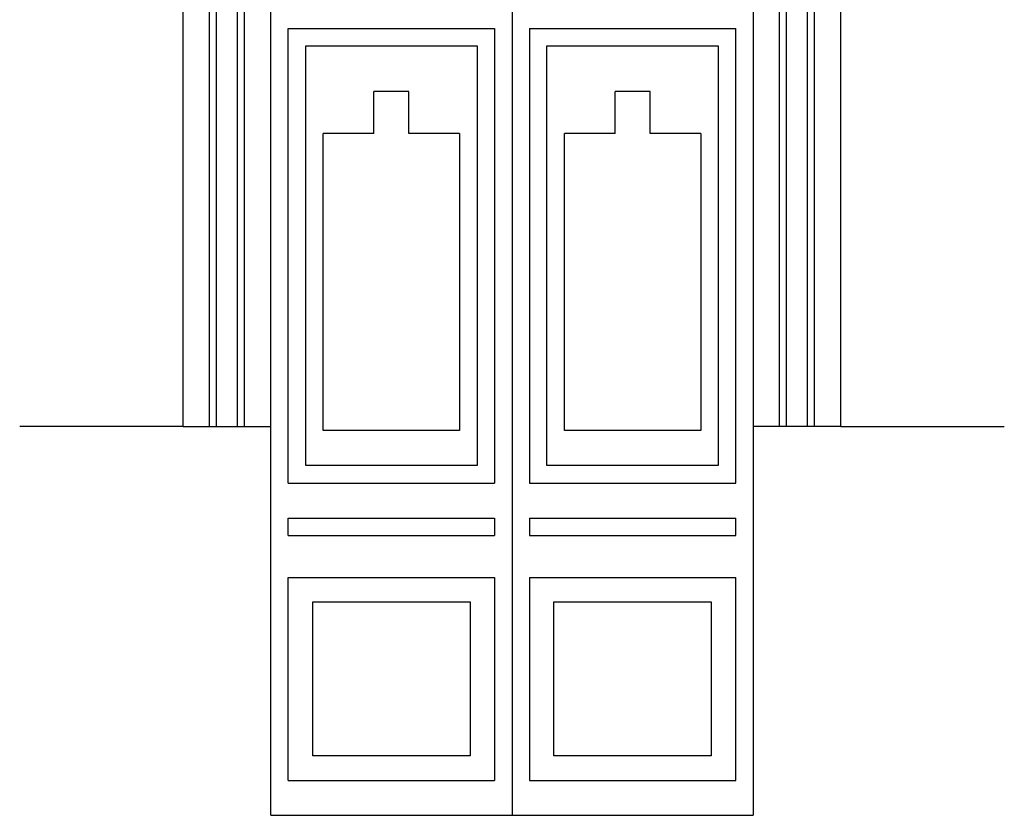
# Model space of a CAD drawing. Header units: millimetres. Extents: x 200.11 to 202.92, y 101.98 to 106.59.
# Tile 1 of 6: x 200.11 to 202.92, y 101.98 to 104.25. Entities that reach past the tile are written whole.
import ezdxf

# ---------------------------------------------------------------- set-up
doc = ezdxf.new("R2010")
doc.units = ezdxf.units.MM

msp = doc.modelspace()

# ---------------------------------------------------------------- linework, layer by layer
at = {"ltscale": 0.01}
for p, q in [((200.5761, 103.0876), (200.5761, 106.0846)), ((202.4561, 103.0876), (202.4561, 106.0846)), ((200.8261, 101.9754), (200.8261, 105.9269)), ((202.2061, 105.9269), (202.2061, 101.9754)), ((201.5161, 104.9754), (201.5161, 101.9754)), ((200.8761, 104.2254), (201.4661, 104.2254)), ((200.8761, 102.9254), (200.8761, 104.2254)), ((201.4661, 104.2254), (201.4661, 102.9254)), ((201.5661, 104.2254), (202.1561, 104.2254)), ((201.5661, 104.2254), (201.5661, 102.9254)), ((202.1561, 102.9254), (202.1561, 104.2254)), ((200.9261, 104.1754), (201.4161, 104.1754)), ((200.9261, 102.9754), (200.9261, 104.1754)), ((201.4161, 104.1754), (201.4161, 102.9754)), ((201.6161, 104.1754), (202.1061, 104.1754)), ((201.6161, 102.9754), (201.6161, 104.1754)), ((202.1061, 104.1754), (202.1061, 102.9754)), ((201.2211, 104.0454), (201.1211, 104.0454)), ((201.1211, 103.9254), (201.1211, 104.0454)), ((201.2211, 103.9254), (201.2211, 104.0454)), ((201.9111, 104.0454), (201.8111, 104.0454)), ((201.8111, 103.9254), (201.8111, 104.0454)), ((201.9111, 103.9254), (201.9111, 104.0454)), ((200.9761, 103.0754), (200.9761, 103.9254)), ((201.1211, 103.9254), (200.9761, 103.9254)), ((201.3661, 103.9254), (201.2211, 103.9254)), ((201.3661, 103.9254), (201.3661, 103.0754)), ((201.6661, 103.0754), (201.6661, 103.9254)), ((201.8111, 103.9254), (201.6661, 103.9254)), ((202.0561, 103.9254), (201.9111, 103.9254)), ((202.0561, 103.9254), (202.0561, 103.0754)), ((200.5761, 103.0876), (200.8261, 103.0876)), ((202.4561, 103.0876), (202.2061, 103.0876)), ((201.3661, 103.0754), (200.9761, 103.0754)), ((202.0561, 103.0754), (201.6661, 103.0754)), ((201.4161, 102.9754), (200.9261, 102.9754)), ((202.1061, 102.9754), (201.6161, 102.9754)), ((200.8761, 102.9254), (201.4661, 102.9254)), ((201.5661, 102.9254), (202.1561, 102.9254)), ((200.8761, 102.8254), (201.4661, 102.8254)), ((200.8761, 102.7754), (200.8761, 102.8254)), ((201.4661, 102.8254), (201.4661, 102.7754)), ((201.5661, 102.8254), (202.1561, 102.8254)), ((201.5661, 102.8254), (201.5661, 102.7754)), ((200.8761, 102.7754), (201.4661, 102.7754)), ((201.5661, 102.7754), (202.1561, 102.7754)), ((200.8761, 102.0754), (200.8761, 102.6554)), ((200.8761, 102.6554), (201.4661, 102.6554)), ((201.4661, 102.6554), (201.4661, 102.0754)), ((201.5661, 102.6554), (202.1561, 102.6554)), ((201.5661, 102.6554), (201.5661, 102.0754)), ((202.1561, 102.0754), (202.1561, 102.6554)), ((200.8761, 102.0754), (201.4661, 102.0754)), ((201.5661, 102.0754), (202.1561, 102.0754))]:
    msp.add_line(p, q, dxfattribs=at)
for p, q in [((200.6511, 103.0876), (200.6511, 106.0388)), ((200.6711, 103.0876), (200.6711, 106.0264)), ((202.3611, 103.0876), (202.3611, 106.0264)), ((202.3811, 103.0876), (202.3811, 106.0388)), ((200.7311, 103.0876), (200.7311, 105.9886)), ((202.3011, 103.0876), (202.3011, 105.9886)), ((200.7511, 103.0876), (200.7511, 105.9758)), ((202.2811, 103.0876), (202.2811, 105.9758)), ((200.5761, 103.0876), (200.1082, 103.0876)), ((202.4561, 103.0876), (202.9239, 103.0876)), ((202.1561, 102.7754), (202.1561, 102.8254)), ((200.8261, 101.9754), (202.2061, 101.9754))]:
    msp.add_line(p, q)
for points in [[(200.9461, 102.5854), (201.3961, 102.5854), (201.3961, 102.1454), (200.9461, 102.1454)], [(201.6361, 102.5854), (202.0861, 102.5854), (202.0861, 102.1454), (201.6361, 102.1454)]]:
    msp.add_lwpolyline(points, close=True, dxfattribs=at)

doc.saveas('drawing.dxf')
